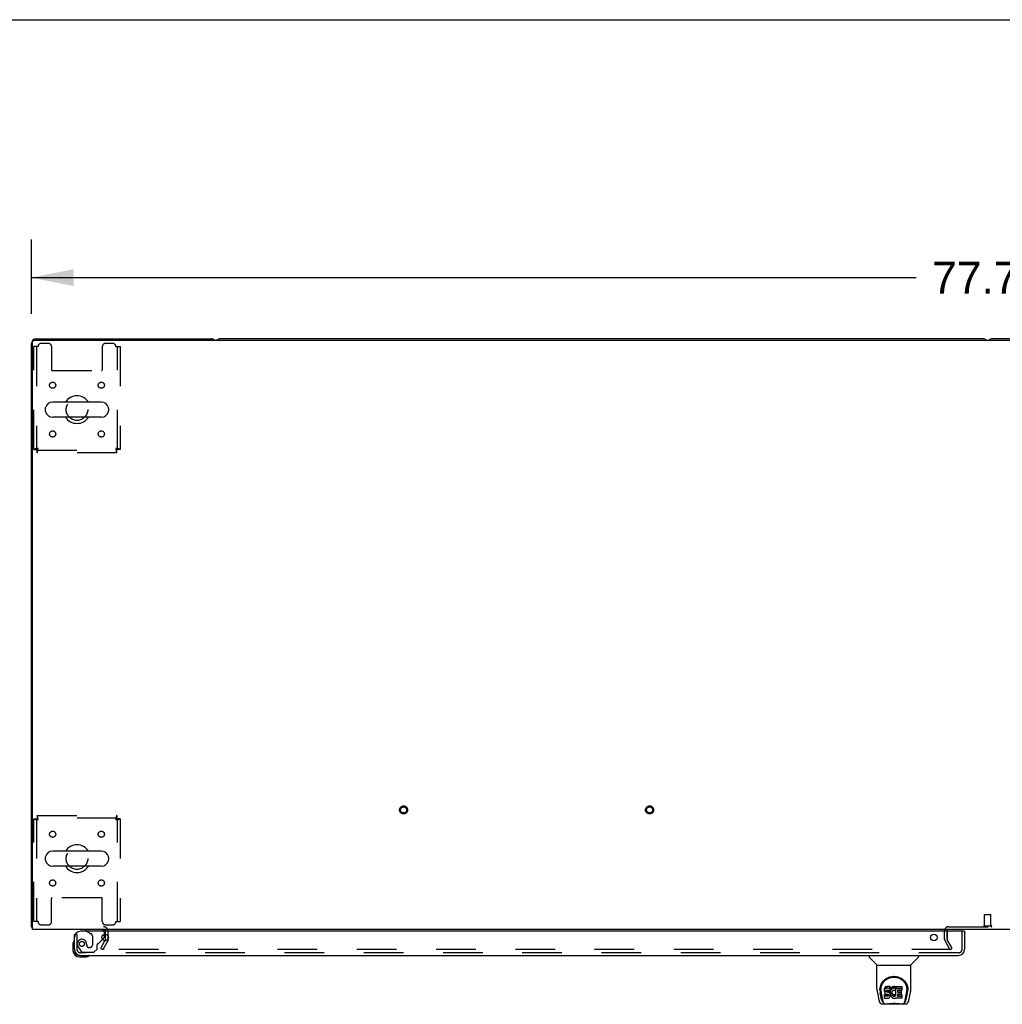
# Model space of a CAD drawing. Header units: inches. Extents: x 0 to 293, y 0 to 190.
# Tile 66 of 75: x 57 to 97, y 150 to 190. Entities that reach past the tile are written whole.
import ezdxf

# ---------------------------------------------------------------- set-up
doc = ezdxf.new("R2010")
doc.units = ezdxf.units.IN
doc.header["$LTSCALE"] = 16.12069
doc.header["$MEASUREMENT"] = 0
doc.linetypes.add('HIDDEN', pattern=[0.2, 0.1, -0.1])
doc.layers.get('0').update_dxf_attribs({"linetype": 'CONTINUOUS'})
for name, color, linetype in [('DEFAULT_2', 8, 'HIDDEN'), ('DIMENSIONS', 7, 'CONTINUOUS'), ('LEFTHAND_DOOR_ASSEMBLY', 7, 'CONTINUOUS')]:
    doc.layers.add(name, color=color, linetype=linetype)
doc.styles.get("Standard").update_dxf_attribs({"font": 'arial.ttf'})
doc.dimstyles.new('DIMSTYLE_1', dxfattribs={"dimtxt": 1.293103, "dimasz": 1.724138, "dimexe": 0.09, "dimexo": 0.07, "dimgap": 0.0375, "dimtad": 0, "dimtih": 1, "dimtoh": 1, "dimzin": 4, "dimdsep": 46, "dimtxsty": 'Standard', "dimblk": '_FILLED', "dimblk1": '_FILLED', "dimblk2": '_FILLED', "dimcen": 0.09, "dimadec": 3, "dimazin": 1, "dimtfac": 1, "dimtdec": 3, "dimtofl": 0, "dimtmove": 0, "dimatfit": 3, "dimldrblk": '_FILLED', "dimfxl": 0, "dimtolj": 1, "dimtzin": 4, "dimarcsym": 0})

# ---------------------------------------------------------------- blocks, each defined once
blk = doc.blocks.new('_FILLED')
at = {"color": 0, "linetype": 'ByBlock'}
blk.add_solid([(0, 0), (-1, 0.2), (-1, -0.2)], dxfattribs=at)
blk = doc.blocks.new('*D1')
at = {"layer": 'DIMENSIONS', "color": 2, "linetype": 'Continuous'}
for p, q in [((57.577, 177.7), (57.577, 180.722)), ((135.327, 177.7), (135.327, 180.722)), ((57.577, 179.17), (93.546, 179.17)), ((135.327, 179.17), (99.358, 179.17))]:
    blk.add_line(p, q, dxfattribs=at)
at = {"layer": 'DIMENSIONS', "color": 2, "linetype": 'Continuous', "xscale": 1.724137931, "yscale": 1.724137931, "zscale": 1.724137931, "rotation": 180}
blk.add_blockref('_FILLED', (57.577, 179.17), dxfattribs=at)
at = {"layer": 'DIMENSIONS', "color": 2, "linetype": 'Continuous', "xscale": 1.724137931, "yscale": 1.724137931, "zscale": 1.724137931}
blk.add_blockref('_FILLED', (135.327, 179.17), dxfattribs=at)
at = {"layer": 'DIMENSIONS', "color": 2, "linetype": 'Continuous', "insert": (96.452, 179.817), "char_height": 1.2931, "width": 4.51865, "attachment_point": 2, "line_spacing_factor": 0.9}
blk.add_mtext('77.75', dxfattribs=at)

msp = doc.modelspace()

# ---------------------------------------------------------------- linework, layer by layer
at = {"color": 7, "linetype": 'Continuous'}
for p, q in [((0, 189.655), (293.103, 189.655)), ((96.263, 176.682), (65.266, 176.682)), ((127.638, 176.682), (96.641, 176.682)), ((60.419, 174.113), (58.444, 174.113)), ((58.144, 173.851), (58.144, 173.763)), ((60.719, 173.851), (60.719, 173.763)), ((60.419, 173.501), (58.444, 173.501)), ((60.419, 155.863), (58.444, 155.863)), ((58.144, 155.601), (58.144, 155.513)), ((60.719, 155.601), (60.719, 155.513)), ((60.419, 155.251), (58.444, 155.251)), ((57.629, 152.786), (57.577, 152.786)), ((57.618, 152.754), (57.629, 152.763)), ((60.702, 152.308), (60.702, 152.398))]:
    msp.add_line(p, q, dxfattribs=at)
at = {"color": 3, "linetype": 'Continuous'}
for p, q in [((57.577, 152.786), (57.577, 176.493)), ((57.629, 152.682), (57.629, 176.57)), ((57.689, 176.63), (135.215, 176.63)), ((57.766, 176.682), (64.888, 176.682)), ((135.275, 152.682), (57.629, 152.682)), ((60.598, 152.278), (60.598, 152.484)), ((94.806, 152.603), (94.806, 152.63)), ((60.594, 152.261), (60.57, 152.22))]:
    msp.add_line(p, q, dxfattribs=at)
for points in [[(57.6, 152.766), (57.594, 152.769), (57.591, 152.771), (57.589, 152.772), (57.586, 152.774), (57.584, 152.775), (57.582, 152.777), (57.58, 152.778), (57.579, 152.78), (57.578, 152.782), (57.578, 152.783), (57.577, 152.785), (57.577, 152.786)], [(57.618, 152.754), (57.616, 152.756), (57.614, 152.758), (57.612, 152.76), (57.609, 152.761), (57.606, 152.763), (57.603, 152.765), (57.6, 152.766)]]:
    msp.add_lwpolyline(points, dxfattribs=at)
for centre, radius, start, end in [((57.766, 176.493), 0.189, 90, 180), ((57.689, 176.57), 0.06, 90, 180), ((64.888, 176.493), 0.189, 46.487, 90), ((57.766, 152.871), 0.189, 218.2806, 223.5127), ((60.513, 152.597), 0.085, 4.0489, 90), ((94.856, 152.632), 0.05, 129.974, 170.026), ((60.565, 152.278), 0.033, 330, 360)]:
    msp.add_arc(centre, radius, start, end, dxfattribs=at)
at = {"color": 7, "linetype": 'Continuous'}
for centre, radius, start, end in [((65.266, 176.493), 0.189, 90, 133.4203), ((96.263, 176.493), 0.189, 46.5797, 90), ((96.641, 176.493), 0.189, 90, 133.4203), ((58.444, 173.807), 0.306, 90, 164.3697), ((59.431, 173.807), 0.562, 32.9567, 147.0433), ((60.419, 173.807), 0.306, 15.6303, 90), ((58.287, 173.851), 0.144, 164.3697, 180), ((58.287, 173.763), 0.144, 180, 195.6303), ((58.444, 173.807), 0.306, 195.6303, 270), ((60.419, 173.807), 0.306, 270, 344.3697), ((60.575, 173.851), 0.144, 0, 15.6303), ((60.575, 173.763), 0.144, 344.3697, 360), ((59.431, 173.807), 0.562, 212.956, 327.044), ((59.431, 155.557), 0.562, 32.9567, 147.0433), ((58.444, 155.557), 0.306, 90, 164.3697), ((60.419, 155.557), 0.306, 15.6303, 90), ((58.287, 155.601), 0.144, 164.3697, 180), ((58.287, 155.513), 0.144, 180, 195.6303), ((58.444, 155.557), 0.306, 195.6303, 270), ((60.419, 155.557), 0.306, 270, 344.3697), ((60.575, 155.601), 0.144, 0, 15.6303), ((60.575, 155.513), 0.144, 344.3697, 360), ((59.431, 155.557), 0.562, 212.956, 327.044), ((94.856, 152.632), 0.05, 170.026, 180), ((94.856, 152.632), 0.05, 90, 129.974)]:
    msp.add_arc(centre, radius, start, end, dxfattribs=at)
at = {"layer": 'DEFAULT_2', "color": 8, "linetype": 'HIDDEN'}
for p, q in [((58.275, 176.495), (57.973, 176.495)), ((60.889, 176.495), (60.587, 176.495)), ((57.681, 172.191), (57.681, 176.37)), ((57.848, 176.37), (57.681, 176.37)), ((57.785, 176.37), (57.785, 172.191)), ((58.4, 176.37), (58.4, 175.425)), ((60.462, 176.37), (60.462, 175.425)), ((61.014, 176.37), (61.181, 176.37)), ((61.077, 172.191), (61.077, 176.37)), ((61.181, 176.37), (61.181, 172.191)), ((58.43, 175.395), (60.432, 175.395)), ((57.681, 172.191), (57.785, 172.191)), ((57.815, 172.057), (57.815, 172.161)), ((57.815, 172.161), (61.047, 172.161)), ((61.014, 172.224), (61.019, 172.21)), ((61.047, 172.057), (61.047, 172.161)), ((61.181, 172.191), (61.077, 172.191)), ((61.047, 172.057), (57.815, 172.057)), ((57.815, 157.307), (57.815, 157.203)), ((57.815, 157.307), (61.047, 157.307)), ((61.047, 157.307), (61.047, 157.203)), ((57.681, 152.995), (57.681, 157.173)), ((57.681, 157.173), (57.785, 157.173)), ((57.785, 157.173), (57.785, 152.995)), ((61.047, 157.203), (57.815, 157.203)), ((57.848, 157.14), (57.843, 157.154)), ((61.014, 157.14), (61.028, 157.145)), ((61.077, 152.995), (61.077, 157.173)), ((61.181, 157.173), (61.077, 157.173)), ((61.181, 157.173), (61.181, 152.995)), ((58.4, 152.995), (58.4, 153.94)), ((60.432, 153.97), (58.43, 153.97)), ((60.462, 152.995), (60.462, 153.94)), ((96.328, 152.829), (96.328, 153.276)), ((96.338, 153.286), (96.566, 153.286)), ((96.576, 152.829), (96.576, 153.276)), ((57.848, 152.995), (57.681, 152.995)), ((61.014, 152.995), (61.181, 152.995)), ((57.973, 152.87), (58.275, 152.87)), ((60.587, 152.87), (60.889, 152.87)), ((60.598, 152.484), (60.598, 152.597)), ((60.702, 152.398), (60.702, 152.597)), ((94.702, 152.278), (94.702, 152.632)), ((94.806, 152.278), (94.806, 152.603)), ((94.806, 152.597), (94.806, 152.278)), ((94.856, 152.786), (98.048, 152.786)), ((96.31, 152.829), (96.594, 152.829)), ((60.398, 151.922), (60.57, 152.22)), ((60.684, 152.209), (60.488, 151.87)), ((60.702, 152.278), (60.702, 152.308)), ((94.917, 151.87), (94.721, 152.209)), ((95.007, 151.922), (94.811, 152.261)), ((60.398, 151.922), (60.488, 151.87)), ((94.984, 151.87), (60.534, 151.87)), ((94.917, 151.87), (95.007, 151.922))]:
    msp.add_line(p, q, dxfattribs=at)
for points in [[(57.848, 172.224), (57.829, 172.222), (57.811, 172.219), (57.793, 172.217), (57.776, 172.215), (57.759, 172.212), (57.744, 172.21), (57.73, 172.208), (57.718, 172.205), (57.707, 172.203), (57.698, 172.2), (57.691, 172.198), (57.685, 172.196), (57.682, 172.193), (57.681, 172.191)], [(57.848, 172.224), (57.841, 172.222), (57.834, 172.219), (57.827, 172.217), (57.821, 172.215), (57.815, 172.212), (57.809, 172.21), (57.804, 172.208), (57.799, 172.205), (57.795, 172.203), (57.791, 172.2), (57.789, 172.198), (57.787, 172.196), (57.786, 172.193), (57.785, 172.191)], [(57.815, 172.057), (57.818, 172.058), (57.82, 172.061), (57.822, 172.066), (57.825, 172.074), (57.827, 172.083), (57.829, 172.093), (57.832, 172.106), (57.834, 172.12), (57.836, 172.135), (57.839, 172.152), (57.841, 172.169), (57.843, 172.187), (57.846, 172.205), (57.848, 172.224)], [(57.815, 172.161), (57.818, 172.161), (57.82, 172.163), (57.822, 172.165), (57.825, 172.167), (57.827, 172.171), (57.829, 172.175), (57.832, 172.179), (57.834, 172.185), (57.836, 172.191), (57.839, 172.197), (57.841, 172.203), (57.843, 172.21), (57.848, 172.224)], [(61.077, 172.191), (61.077, 172.193), (61.076, 172.196), (61.074, 172.198), (61.071, 172.2), (61.068, 172.203), (61.063, 172.205), (61.059, 172.208), (61.053, 172.21), (61.048, 172.212), (61.041, 172.215), (61.035, 172.217), (61.028, 172.219), (61.014, 172.224)], [(61.014, 172.224), (61.017, 172.205), (61.019, 172.187), (61.021, 172.169), (61.024, 172.152), (61.026, 172.135), (61.028, 172.12), (61.031, 172.106), (61.033, 172.093), (61.035, 172.083), (61.038, 172.074), (61.04, 172.066), (61.042, 172.061), (61.045, 172.058), (61.047, 172.057)], [(61.181, 172.191), (61.18, 172.193), (61.177, 172.196), (61.172, 172.198), (61.165, 172.2), (61.156, 172.203), (61.145, 172.205), (61.132, 172.208), (61.118, 172.21), (61.103, 172.212), (61.087, 172.215), (61.069, 172.217), (61.051, 172.219), (61.033, 172.222), (61.014, 172.224)], [(61.019, 172.21), (61.021, 172.203), (61.024, 172.197), (61.026, 172.191), (61.028, 172.185), (61.031, 172.179), (61.033, 172.175), (61.035, 172.171), (61.038, 172.167), (61.04, 172.165), (61.042, 172.163), (61.045, 172.161), (61.047, 172.161)], [(57.848, 157.14), (57.846, 157.159), (57.843, 157.177), (57.841, 157.195), (57.839, 157.212), (57.836, 157.229), (57.834, 157.244), (57.832, 157.258), (57.829, 157.271), (57.827, 157.281), (57.825, 157.291), (57.822, 157.298), (57.82, 157.303), (57.818, 157.306), (57.815, 157.307)], [(61.047, 157.307), (61.045, 157.306), (61.042, 157.303), (61.04, 157.298), (61.038, 157.291), (61.035, 157.281), (61.033, 157.271), (61.031, 157.258), (61.028, 157.244), (61.026, 157.229), (61.024, 157.212), (61.021, 157.195), (61.019, 157.177), (61.017, 157.159), (61.014, 157.14)], [(57.681, 157.173), (57.682, 157.171), (57.685, 157.168), (57.691, 157.166), (57.698, 157.164), (57.707, 157.161), (57.718, 157.159), (57.73, 157.157), (57.744, 157.154), (57.759, 157.152), (57.776, 157.149), (57.793, 157.147), (57.811, 157.145), (57.829, 157.142), (57.848, 157.14)], [(57.785, 157.173), (57.786, 157.171), (57.787, 157.168), (57.789, 157.166), (57.791, 157.164), (57.795, 157.161), (57.799, 157.159), (57.804, 157.157), (57.809, 157.154), (57.815, 157.152), (57.821, 157.149), (57.827, 157.147), (57.834, 157.145), (57.848, 157.14)], [(57.843, 157.154), (57.841, 157.161), (57.839, 157.167), (57.836, 157.174), (57.834, 157.179), (57.832, 157.185), (57.829, 157.189), (57.827, 157.193), (57.825, 157.197), (57.822, 157.2), (57.82, 157.201), (57.818, 157.203), (57.815, 157.203)], [(61.047, 157.203), (61.045, 157.203), (61.042, 157.201), (61.04, 157.2), (61.038, 157.197), (61.035, 157.193), (61.033, 157.189), (61.031, 157.185), (61.028, 157.179), (61.026, 157.174), (61.024, 157.167), (61.021, 157.161), (61.019, 157.154), (61.014, 157.14)], [(61.014, 157.14), (61.033, 157.142), (61.051, 157.145), (61.069, 157.147), (61.087, 157.149), (61.103, 157.152), (61.118, 157.154), (61.132, 157.157), (61.145, 157.159), (61.156, 157.161), (61.165, 157.164), (61.172, 157.166), (61.177, 157.168), (61.18, 157.171), (61.181, 157.173)], [(61.028, 157.145), (61.035, 157.147), (61.041, 157.149), (61.048, 157.152), (61.053, 157.154), (61.059, 157.157), (61.063, 157.159), (61.068, 157.161), (61.071, 157.164), (61.074, 157.166), (61.076, 157.168), (61.077, 157.171), (61.077, 157.173)], [(60.516, 151.895), (60.515, 151.893), (60.514, 151.891), (60.514, 151.889), (60.514, 151.887), (60.514, 151.887)], [(60.514, 151.887), (60.514, 151.885), (60.514, 151.883), (60.515, 151.881), (60.516, 151.879), (60.517, 151.878), (60.518, 151.876), (60.519, 151.875), (60.521, 151.873), (60.523, 151.872), (60.525, 151.871), (60.527, 151.871)], [(60.534, 151.87), (60.531, 151.87), (60.529, 151.87), (60.527, 151.871)]]:
    msp.add_lwpolyline(points, dxfattribs=at)
for centre, radius in [((58.442, 174.797), 0.125), ((60.421, 174.797), 0.125), ((59.431, 173.807), 0.438), ((58.442, 172.817), 0.125), ((60.421, 172.817), 0.125), ((72.709, 157.536), 0.164), ((82.709, 157.536), 0.164), ((72.709, 157.536), 0.124), ((82.709, 157.536), 0.124), ((58.442, 156.547), 0.125), ((60.421, 156.547), 0.125), ((59.431, 155.557), 0.438), ((58.442, 154.567), 0.125), ((60.421, 154.567), 0.125)]:
    msp.add_circle(centre, radius, dxfattribs=at)
for centre, radius, start, end in [((57.973, 176.37), 0.125, 90, 180), ((58.275, 176.37), 0.125, 0, 90), ((60.587, 176.37), 0.125, 90, 180), ((60.889, 176.37), 0.125, 0, 90), ((58.43, 175.425), 0.03, 180, 270), ((60.432, 175.425), 0.03, 270, 360), ((58.43, 153.94), 0.03, 90, 180), ((60.432, 153.94), 0.03, 0, 90), ((96.338, 153.276), 0.01, 90, 180), ((96.566, 153.276), 0.01, 0, 90), ((57.973, 152.995), 0.125, 180, 270), ((58.275, 152.995), 0.125, 270, 360), ((60.587, 152.995), 0.125, 180, 270), ((60.889, 152.995), 0.125, 270, 360), ((60.513, 152.597), 0.189, 0, 90), ((60.513, 152.597), 0.085, 0, 4.0489), ((94.856, 152.632), 0.154, 90, 180), ((96.31, 152.808), 0.0215, 90, 270), ((96.594, 152.808), 0.0215, 270, 90), ((60.565, 152.278), 0.137, 330, 360), ((94.839, 152.278), 0.137, 180, 210), ((94.839, 152.278), 0.033, 180, 210)]:
    msp.add_arc(centre, radius, start, end, dxfattribs=at)
at = {"layer": 'LEFTHAND_DOOR_ASSEMBLY', "color": 3, "linetype": 'Continuous'}
for p, q in [((59.327, 151.871), (59.327, 152.478)), ((95.495, 152.603), (59.577, 152.603)), ((95.515, 152.603), (95.515, 151.871)), ((59.574, 151.624), (95.268, 151.624))]:
    msp.add_line(p, q, dxfattribs=at)
at = {"layer": 'LEFTHAND_DOOR_ASSEMBLY', "color": 8, "linetype": 'HIDDEN'}
for p, q in [((59.431, 152.478), (59.327, 152.478)), ((59.431, 152.478), (59.431, 151.871)), ((60.399, 152.682), (59.769, 152.682)), ((59.838, 152.603), (60.007, 152.505)), ((60.556, 152.484), (60.556, 152.525)), ((95.411, 151.871), (95.411, 152.603)), ((60.057, 152.419), (60.057, 152.039)), ((60.308, 152.113), (60.47, 152.275)), ((59.506, 151.927), (59.607, 151.783)), ((95.268, 151.728), (59.574, 151.728)), ((59.672, 151.749), (60.123, 151.749)), ((59.828, 152.039), (59.828, 152.028)), ((59.959, 151.941), (59.926, 151.941)), ((60.123, 151.749), (60.249, 151.875)), ((60.249, 151.875), (60.249, 152.054))]:
    msp.add_line(p, q, dxfattribs=at)
at = {"layer": 'LEFTHAND_DOOR_ASSEMBLY', "color": 7, "linetype": 'Continuous'}
for p, q in [((59.769, 152.682), (59.769, 152.643)), ((59.769, 152.643), (59.838, 152.603)), ((60.556, 152.402), (60.556, 152.484)), ((95.495, 152.603), (95.515, 152.603)), ((59.267, 152.083), (59.267, 151.827)), ((60.47, 152.275), (60.527, 152.332)), ((59.327, 151.871), (59.327, 151.827)), ((59.53, 151.564), (59.787, 151.564)), ((59.824, 151.567), (59.787, 151.564)), ((91.636, 151.624), (91.636, 151.562)), ((91.945, 151.236), (91.647, 151.534)), ((93.334, 151.236), (93.632, 151.534)), ((93.644, 151.624), (93.644, 151.562)), ((91.951, 151.23), (93.329, 151.23)), ((91.951, 150.258), (91.951, 151.23)), ((93.329, 150.259), (93.329, 151.23)), ((91.966, 150.115), (92.031, 149.81)), ((92.069, 150.204), (92.069, 150.203)), ((92.076, 150.29), (92.075, 150.226)), ((92.138, 149.838), (92.085, 150.108)), ((92.113, 150.217), (92.113, 150.193)), ((92.122, 150.095), (92.179, 149.803)), ((92.255, 150.262), (92.254, 150.238)), ((92.254, 150.171), (92.254, 150.238)), ((92.255, 150.195), (92.254, 150.171)), ((92.254, 150.171), (92.254, 150.148)), ((92.254, 150.148), (92.258, 150.124)), ((92.26, 150.285), (92.255, 150.262)), ((92.255, 150.195), (92.255, 150.262)), ((92.26, 150.219), (92.255, 150.195)), ((92.258, 150.124), (92.267, 150.102)), ((92.27, 150.308), (92.26, 150.285)), ((92.26, 150.219), (92.26, 150.285)), ((92.27, 150.241), (92.26, 150.219)), ((92.267, 150.102), (92.279, 150.082)), ((92.283, 150.327), (92.27, 150.308)), ((92.27, 150.241), (92.27, 150.308)), ((92.283, 150.261), (92.27, 150.241)), ((92.279, 150.082), (92.296, 150.064)), ((92.292, 150.335), (92.283, 150.327)), ((92.283, 150.261), (92.283, 150.327)), ((92.292, 150.269), (92.283, 150.261)), ((92.302, 150.342), (92.292, 150.335)), ((92.292, 150.269), (92.292, 150.335)), ((92.302, 150.275), (92.292, 150.269)), ((92.323, 150.352), (92.302, 150.342)), ((92.302, 150.275), (92.302, 150.342)), ((92.323, 150.285), (92.302, 150.275)), ((92.347, 150.359), (92.323, 150.352)), ((92.323, 150.285), (92.323, 150.352)), ((92.347, 150.292), (92.323, 150.285)), ((92.325, 150.175), (92.327, 150.19)), ((92.325, 150.152), (92.325, 150.175)), ((92.325, 150.16), (92.325, 150.175)), ((92.325, 150.152), (92.325, 150.16)), ((92.328, 150.145), (92.325, 150.152)), ((92.327, 150.19), (92.33, 150.196)), ((92.328, 150.145), (92.328, 150.19)), ((92.332, 150.139), (92.328, 150.145)), ((92.33, 150.196), (92.336, 150.201)), ((92.332, 150.139), (92.332, 150.198)), ((92.338, 150.135), (92.332, 150.139)), ((92.336, 150.201), (92.351, 150.206)), ((92.338, 150.201), (92.338, 150.202)), ((92.353, 150.197), (92.338, 150.201)), ((92.338, 150.135), (92.338, 150.201)), ((92.353, 150.131), (92.338, 150.135)), ((92.486, 150.359), (92.347, 150.359)), ((92.347, 150.292), (92.347, 150.359)), ((92.486, 150.292), (92.347, 150.292)), ((92.351, 150.206), (92.365, 150.207)), ((92.377, 150.198), (92.353, 150.197)), ((92.353, 150.131), (92.353, 150.197)), ((92.377, 150.131), (92.353, 150.131)), ((92.365, 150.207), (92.478, 150.207)), ((92.401, 150.197), (92.377, 150.198)), ((92.377, 150.131), (92.377, 150.198)), ((92.401, 150.13), (92.377, 150.131)), ((92.424, 150.192), (92.401, 150.197)), ((92.401, 150.13), (92.401, 150.197)), ((92.424, 150.125), (92.401, 150.13)), ((92.435, 150.187), (92.424, 150.192)), ((92.424, 150.125), (92.424, 150.192)), ((92.435, 150.12), (92.424, 150.125)), ((92.445, 150.18), (92.435, 150.187)), ((92.435, 150.12), (92.435, 150.187)), ((92.445, 150.113), (92.435, 150.12)), ((92.462, 150.163), (92.445, 150.18)), ((92.445, 150.113), (92.445, 150.18)), ((92.462, 150.097), (92.445, 150.113)), ((92.475, 150.143), (92.462, 150.163)), ((92.462, 150.097), (92.462, 150.163)), ((92.475, 150.076), (92.462, 150.097)), ((92.485, 150.121), (92.475, 150.143)), ((92.475, 150.076), (92.475, 150.143)), ((92.485, 150.054), (92.475, 150.076)), ((92.478, 150.207), (92.484, 150.207)), ((92.484, 150.207), (92.486, 150.213)), ((92.486, 150.117), (92.485, 150.121)), ((92.485, 150.054), (92.485, 150.121)), ((92.488, 150.316), (92.486, 150.359)), ((92.486, 150.292), (92.486, 150.359)), ((92.488, 150.249), (92.486, 150.292)), ((92.486, 150.213), (92.487, 150.226)), ((92.49, 150.195), (92.486, 150.151)), ((92.486, 150.084), (92.486, 150.151)), ((92.49, 150.128), (92.486, 150.084)), ((92.486, 150.084), (92.487, 150.062)), ((92.487, 150.226), (92.488, 150.249)), ((92.488, 150.249), (92.488, 150.316)), ((92.494, 150.217), (92.49, 150.195)), ((92.49, 150.128), (92.49, 150.195)), ((92.494, 150.15), (92.49, 150.128)), ((92.501, 150.238), (92.494, 150.217)), ((92.494, 150.15), (92.494, 150.217)), ((92.501, 150.172), (92.494, 150.15)), ((92.509, 150.259), (92.501, 150.238)), ((92.501, 150.172), (92.501, 150.238)), ((92.509, 150.192), (92.501, 150.172)), ((92.52, 150.279), (92.509, 150.259)), ((92.509, 150.192), (92.509, 150.259)), ((92.52, 150.212), (92.509, 150.192)), ((92.533, 150.297), (92.52, 150.279)), ((92.52, 150.212), (92.52, 150.279)), ((92.533, 150.23), (92.52, 150.212)), ((92.547, 150.313), (92.533, 150.297)), ((92.533, 150.23), (92.533, 150.297)), ((92.547, 150.247), (92.533, 150.23)), ((92.564, 150.329), (92.547, 150.313)), ((92.547, 150.247), (92.547, 150.313)), ((92.564, 150.262), (92.547, 150.247)), ((92.556, 150.1), (92.555, 150.073)), ((92.555, 150.073), (92.556, 150.059)), ((92.559, 150.126), (92.556, 150.1)), ((92.556, 150.059), (92.556, 150.1)), ((92.558, 150.119), (92.56, 150.113)), ((92.563, 150.139), (92.559, 150.126)), ((92.56, 150.113), (92.57, 150.089)), ((92.56, 150.047), (92.56, 150.113)), ((92.569, 150.151), (92.563, 150.139)), ((92.582, 150.342), (92.564, 150.329)), ((92.564, 150.262), (92.564, 150.329)), ((92.582, 150.275), (92.564, 150.262)), ((92.583, 150.174), (92.569, 150.151)), ((92.57, 150.089), (92.583, 150.065)), ((92.57, 150.022), (92.57, 150.089)), ((92.602, 150.351), (92.582, 150.342)), ((92.582, 150.275), (92.582, 150.342)), ((92.602, 150.284), (92.582, 150.275)), ((92.591, 150.184), (92.583, 150.174)), ((92.602, 150.192), (92.591, 150.184)), ((92.624, 150.355), (92.602, 150.351)), ((92.602, 150.284), (92.602, 150.351)), ((92.624, 150.289), (92.602, 150.284)), ((92.627, 150.202), (92.602, 150.192)), ((92.646, 150.358), (92.624, 150.355)), ((92.624, 150.289), (92.624, 150.355)), ((92.646, 150.291), (92.624, 150.289)), ((92.64, 150.206), (92.627, 150.202)), ((92.653, 150.205), (92.64, 150.206)), ((92.646, 150.358), (92.669, 150.357)), ((92.646, 150.291), (92.646, 150.358)), ((92.669, 150.29), (92.646, 150.291)), ((92.666, 150.202), (92.653, 150.205)), ((92.678, 150.197), (92.666, 150.202)), ((92.68, 150.356), (92.669, 150.357)), ((92.669, 150.29), (92.669, 150.357)), ((92.68, 150.289), (92.669, 150.29)), ((92.691, 150.352), (92.68, 150.356)), ((92.68, 150.289), (92.68, 150.356)), ((92.691, 150.285), (92.68, 150.289)), ((92.711, 150.268), (92.684, 150.2)), ((92.709, 150.34), (92.691, 150.352)), ((92.691, 150.285), (92.691, 150.352)), ((92.709, 150.273), (92.691, 150.285)), ((92.709, 150.34), (92.709, 150.273)), ((92.711, 150.337), (92.711, 150.273)), ((92.719, 150.357), (92.956, 150.357)), ((92.719, 149.965), (92.719, 150.357)), ((92.719, 150.29), (92.956, 150.29)), ((92.79, 150.202), (92.79, 150.135)), ((92.956, 150.207), (92.794, 150.207)), ((92.794, 150.197), (92.925, 150.197)), ((92.794, 150.13), (92.925, 150.13)), ((92.93, 150.193), (92.93, 150.053)), ((92.961, 150.353), (92.961, 150.211)), ((93.1, 149.803), (93.157, 150.092)), ((93.141, 149.838), (93.194, 150.108)), ((93.157, 150.093), (93.158, 150.096)), ((93.203, 150.29), (93.205, 150.226)), ((93.211, 150.203), (93.211, 150.204)), ((93.248, 149.81), (93.314, 150.115)), ((92.19, 149.734), (92.197, 149.734)), ((92.195, 149.739), (92.199, 149.729)), ((92.199, 149.728), (92.199, 149.729)), ((92.256, 149.886), (92.256, 150.027)), ((92.32, 150.032), (92.261, 150.032)), ((92.261, 149.965), (92.261, 150.032)), ((92.32, 149.966), (92.261, 149.965)), ((92.261, 149.881), (92.405, 149.881)), ((92.296, 150.064), (92.316, 150.051)), ((92.316, 150.051), (92.327, 150.047)), ((92.381, 150.033), (92.32, 150.032)), ((92.32, 149.966), (92.32, 150.032)), ((92.381, 149.966), (92.32, 149.966)), ((92.327, 150.047), (92.338, 150.045)), ((92.338, 150.045), (92.386, 150.045)), ((92.396, 150.034), (92.381, 150.033)), ((92.381, 149.966), (92.381, 150.033)), ((92.396, 149.967), (92.381, 149.966)), ((92.386, 150.045), (92.394, 150.044)), ((92.394, 150.044), (92.4, 150.041)), ((92.402, 150.037), (92.396, 150.034)), ((92.396, 149.967), (92.396, 150.034)), ((92.402, 149.97), (92.396, 149.967)), ((92.4, 150.041), (92.406, 150.037)), ((92.404, 150.039), (92.402, 150.037)), ((92.402, 149.97), (92.402, 150.037)), ((92.408, 149.976), (92.402, 149.97)), ((92.405, 149.881), (92.417, 149.882)), ((92.406, 150.037), (92.411, 150.031)), ((92.408, 149.976), (92.408, 150.035)), ((92.417, 149.988), (92.408, 149.976)), ((92.411, 150.031), (92.418, 150.017)), ((92.417, 149.988), (92.417, 150.019)), ((92.42, 149.995), (92.417, 149.988)), ((92.417, 149.882), (92.428, 149.886)), ((92.418, 150.017), (92.42, 150.002)), ((92.42, 149.995), (92.42, 150.007)), ((92.42, 150.002), (92.42, 149.995)), ((92.428, 149.886), (92.448, 149.9)), ((92.448, 149.9), (92.465, 149.917)), ((92.465, 149.917), (92.472, 149.927)), ((92.472, 149.927), (92.477, 149.938)), ((92.477, 149.938), (92.486, 149.96)), ((92.491, 150.031), (92.485, 150.054)), ((92.486, 149.96), (92.492, 149.983)), ((92.487, 150.062), (92.49, 150.04)), ((92.49, 150.04), (92.494, 150.018)), ((92.493, 150.007), (92.491, 150.031)), ((92.492, 149.983), (92.493, 150.007)), ((92.493, 150.007), (92.493, 150.022)), ((92.494, 150.018), (92.501, 149.997)), ((92.501, 149.997), (92.523, 149.957)), ((92.523, 149.957), (92.535, 149.939)), ((92.535, 149.939), (92.55, 149.922)), ((92.55, 149.922), (92.566, 149.907)), ((92.556, 150.059), (92.56, 150.047)), ((92.56, 150.047), (92.57, 150.022)), ((92.566, 149.907), (92.584, 149.894)), ((92.57, 150.022), (92.583, 149.999)), ((92.583, 150.065), (92.592, 150.055)), ((92.583, 149.999), (92.583, 150.065)), ((92.583, 149.999), (92.592, 149.989)), ((92.584, 149.894), (92.594, 149.888)), ((92.592, 150.055), (92.602, 150.047)), ((92.592, 149.989), (92.592, 150.055)), ((92.592, 149.989), (92.602, 149.98)), ((92.594, 149.888), (92.604, 149.885)), ((92.602, 150.047), (92.613, 150.039)), ((92.602, 149.98), (92.602, 150.047)), ((92.602, 149.98), (92.613, 149.972)), ((92.604, 149.885), (92.626, 149.879)), ((92.613, 150.039), (92.625, 150.034)), ((92.613, 149.972), (92.613, 150.039)), ((92.613, 149.972), (92.625, 149.968)), ((92.625, 150.034), (92.639, 150.032)), ((92.625, 149.968), (92.625, 150.034)), ((92.625, 149.968), (92.639, 149.965)), ((92.626, 149.879), (92.648, 149.877)), ((92.639, 150.032), (92.652, 150.031)), ((92.639, 149.965), (92.639, 150.032)), ((92.639, 149.965), (92.652, 149.965)), ((92.648, 149.877), (92.67, 149.88)), ((92.652, 150.031), (92.665, 150.033)), ((92.652, 149.965), (92.652, 150.031)), ((92.652, 149.965), (92.665, 149.967)), ((92.665, 150.033), (92.678, 150.038)), ((92.665, 149.967), (92.665, 150.033)), ((92.665, 149.967), (92.678, 149.971)), ((92.67, 149.88), (92.692, 149.886)), ((92.678, 150.038), (92.69, 150.043)), ((92.678, 149.971), (92.678, 150.038)), ((92.678, 149.971), (92.69, 149.976)), ((92.69, 150.043), (92.701, 150.05)), ((92.69, 149.976), (92.69, 150.043)), ((92.69, 149.976), (92.701, 149.984)), ((92.692, 149.886), (92.711, 149.898)), ((92.701, 150.05), (92.701, 149.984)), ((92.708, 150.049), (92.719, 150.032)), ((92.708, 149.983), (92.719, 149.965)), ((92.721, 149.898), (92.711, 149.898)), ((92.711, 149.898), (92.711, 149.898)), ((92.721, 149.885), (92.721, 149.898)), ((92.957, 149.881), (92.726, 149.881)), ((92.791, 150.044), (92.791, 149.966)), ((92.925, 150.048), (92.795, 150.048)), ((92.795, 150.029), (92.957, 150.029)), ((92.795, 149.962), (92.957, 149.962)), ((92.961, 150.024), (92.961, 149.885)), ((93.08, 149.728), (93.081, 149.729)), ((93.081, 149.729), (93.084, 149.739)), ((93.083, 149.734), (93.09, 149.734)), ((92.155, 149.656), (92.382, 149.656)), ((92.241, 149.656), (92.24, 149.656)), ((92.401, 149.636), (92.381, 149.656)), ((92.878, 149.636), (92.401, 149.636)), ((92.878, 149.636), (92.898, 149.656)), ((92.898, 149.656), (93.124, 149.656)), ((93.039, 149.656), (93.038, 149.656))]:
    msp.add_line(p, q, dxfattribs=at)
for points in [[(92.069, 150.216), (92.071, 150.258), (92.078, 150.307), (92.089, 150.354), (92.103, 150.399), (92.12, 150.44), (92.14, 150.48), (92.163, 150.517), (92.187, 150.552), (92.215, 150.585), (92.244, 150.615), (92.276, 150.643), (92.309, 150.669), (92.345, 150.692), (92.383, 150.713), (92.422, 150.731), (92.464, 150.746), (92.506, 150.758), (92.55, 150.767), (92.595, 150.772), (92.64, 150.774), (92.685, 150.772), (92.73, 150.767), (92.774, 150.758), (92.816, 150.746), (92.858, 150.731), (92.897, 150.713), (92.935, 150.692), (92.971, 150.669), (93.004, 150.643), (93.036, 150.615), (93.065, 150.584), (93.092, 150.551), (93.117, 150.516), (93.14, 150.479), (93.159, 150.44), (93.176, 150.398), (93.19, 150.354), (93.201, 150.307), (93.208, 150.257), (93.21, 150.216)], [(92.113, 150.217), (92.113, 150.237), (92.115, 150.261), (92.117, 150.285), (92.121, 150.309), (92.126, 150.332), (92.131, 150.355), (92.138, 150.378), (92.146, 150.4), (92.154, 150.422), (92.164, 150.443), (92.174, 150.463), (92.185, 150.483), (92.197, 150.502), (92.209, 150.52), (92.221, 150.537), (92.235, 150.554), (92.248, 150.569), (92.262, 150.584), (92.277, 150.599), (92.291, 150.612), (92.306, 150.625), (92.322, 150.637), (92.337, 150.648), (92.353, 150.658), (92.368, 150.668), (92.384, 150.677), (92.4, 150.686), (92.416, 150.694), (92.432, 150.701), (92.448, 150.707), (92.464, 150.713), (92.48, 150.719), (92.496, 150.723), (92.511, 150.728), (92.527, 150.731), (92.543, 150.735), (92.559, 150.737), (92.575, 150.74), (92.591, 150.741), (92.607, 150.743), (92.623, 150.743), (92.639, 150.744), (92.655, 150.743), (92.671, 150.743), (92.687, 150.741), (92.703, 150.74), (92.719, 150.738), (92.735, 150.735), (92.751, 150.732), (92.767, 150.728), (92.783, 150.724), (92.798, 150.719), (92.814, 150.714), (92.831, 150.708), (92.847, 150.701), (92.863, 150.694), (92.879, 150.686), (92.894, 150.678), (92.91, 150.669), (92.926, 150.659), (92.941, 150.649), (92.957, 150.637), (92.972, 150.625), (92.987, 150.613), (93.002, 150.599), (93.016, 150.585), (93.031, 150.57), (93.044, 150.554), (93.058, 150.537), (93.07, 150.52), (93.083, 150.502), (93.094, 150.483), (93.105, 150.463), (93.115, 150.443), (93.125, 150.422), (93.133, 150.401), (93.141, 150.379), (93.148, 150.356), (93.154, 150.333), (93.158, 150.309), (93.162, 150.285), (93.165, 150.261), (93.166, 150.237), (93.167, 150.217)], [(91.951, 150.258), (91.951, 150.226), (91.955, 150.186), (91.96, 150.146), (91.966, 150.115)], [(92.069, 150.204), (92.069, 150.209), (92.069, 150.216)], [(92.113, 150.193), (92.113, 150.177), (92.115, 150.149), (92.118, 150.121), (92.122, 150.095)], [(93.158, 150.096), (93.158, 150.099), (93.159, 150.102), (93.159, 150.105), (93.16, 150.108), (93.16, 150.112), (93.161, 150.115), (93.161, 150.118), (93.162, 150.122), (93.162, 150.125), (93.163, 150.129), (93.163, 150.133), (93.164, 150.137), (93.164, 150.141), (93.164, 150.145), (93.165, 150.149), (93.165, 150.153), (93.165, 150.158), (93.166, 150.162), (93.166, 150.167), (93.166, 150.171), (93.166, 150.176), (93.166, 150.181), (93.167, 150.186), (93.167, 150.191), (93.167, 150.217)], [(93.21, 150.216), (93.21, 150.209), (93.211, 150.204)], [(93.314, 150.115), (93.319, 150.146), (93.325, 150.185), (93.328, 150.225), (93.329, 150.259)], [(92.031, 149.81), (92.034, 149.797), (92.039, 149.779), (92.044, 149.762), (92.049, 149.747), (92.054, 149.733), (92.06, 149.721), (92.067, 149.709), (92.074, 149.699), (92.082, 149.689), (92.091, 149.68), (92.102, 149.672), (92.113, 149.666), (92.125, 149.661), (92.138, 149.657), (92.152, 149.656), (92.155, 149.656)], [(92.179, 149.803), (92.182, 149.791), (92.185, 149.777), (92.188, 149.764), (92.191, 149.751), (92.195, 149.739)], [(92.199, 149.728), (92.204, 149.716), (92.21, 149.703), (92.217, 149.692), (92.224, 149.683), (92.231, 149.675), (92.239, 149.668), (92.248, 149.662), (92.258, 149.658), (92.268, 149.656), (92.275, 149.656)], [(92.261, 150.032), (92.26, 150.032), (92.26, 150.032), (92.259, 150.032), (92.259, 150.031), (92.258, 150.031), (92.258, 150.031), (92.258, 150.031), (92.257, 150.03), (92.257, 150.03), (92.257, 150.03), (92.256, 150.029), (92.256, 150.029), (92.256, 150.028), (92.256, 150.027)], [(92.261, 149.965), (92.26, 149.965), (92.26, 149.965), (92.259, 149.965), (92.259, 149.965), (92.258, 149.964), (92.258, 149.964), (92.258, 149.964), (92.257, 149.964), (92.257, 149.963), (92.257, 149.963), (92.256, 149.962), (92.256, 149.962), (92.256, 149.961), (92.256, 149.961)], [(92.356, 149.656), (92.377, 149.656), (92.399, 149.658), (92.422, 149.66), (92.447, 149.662), (92.473, 149.665), (92.499, 149.668), (92.527, 149.671), (92.555, 149.673), (92.584, 149.675), (92.613, 149.676), (92.642, 149.676), (92.671, 149.676), (92.7, 149.675), (92.729, 149.673), (92.757, 149.671), (92.784, 149.668), (92.81, 149.665), (92.835, 149.662), (92.859, 149.66), (92.882, 149.658), (92.903, 149.656), (92.923, 149.656)], [(92.489, 149.666), (92.519, 149.669), (92.548, 149.671), (92.578, 149.673), (92.609, 149.674), (92.639, 149.675), (92.67, 149.674), (92.7, 149.673), (92.73, 149.671), (92.76, 149.669), (92.789, 149.666), (92.847, 149.66)], [(93.004, 149.656), (93.012, 149.656), (93.022, 149.658), (93.031, 149.662), (93.04, 149.668), (93.048, 149.675), (93.056, 149.683), (93.062, 149.692), (93.069, 149.703), (93.075, 149.716), (93.08, 149.728)], [(93.084, 149.739), (93.088, 149.751), (93.091, 149.764), (93.095, 149.777), (93.098, 149.791), (93.1, 149.803)], [(93.124, 149.656), (93.127, 149.656), (93.14, 149.657), (93.153, 149.66), (93.166, 149.665), (93.177, 149.672), (93.188, 149.68), (93.197, 149.689), (93.205, 149.698), (93.212, 149.709), (93.219, 149.72), (93.225, 149.733), (93.23, 149.747), (93.236, 149.762), (93.241, 149.778), (93.246, 149.797), (93.248, 149.81)], [(92.356, 149.656), (92.378, 149.656), (92.405, 149.658), (92.432, 149.66), (92.489, 149.666)], [(92.847, 149.66), (92.874, 149.658), (92.901, 149.656), (92.923, 149.656)]]:
    msp.add_lwpolyline(points, dxfattribs=at)
at = {"layer": 'LEFTHAND_DOOR_ASSEMBLY', "color": 3, "linetype": 'Continuous'}
for centre in [(60.577, 152.353), (94.265, 152.353)]:
    msp.add_circle(centre, 0.133, dxfattribs=at)
at = {"layer": 'LEFTHAND_DOOR_ASSEMBLY', "color": 8, "linetype": 'HIDDEN'}
msp.add_circle((59.631, 152.091), 0.101, dxfattribs=at)
at = {"layer": 'LEFTHAND_DOOR_ASSEMBLY', "color": 3, "linetype": 'Continuous'}
for centre, radius, start, end in [((59.577, 152.353), 0.25, 90, 180), ((59.574, 151.871), 0.246, 180, 270), ((95.268, 151.871), 0.246, 270, 360)]:
    msp.add_arc(centre, radius, start, end, dxfattribs=at)
at = {"layer": 'LEFTHAND_DOOR_ASSEMBLY', "color": 8, "linetype": 'HIDDEN'}
for centre, radius, start, end in [((59.957, 152.419), 0.1, 0, 59.908), ((60.399, 152.525), 0.157, 0, 29.8303), ((59.631, 152.091), 0.187, 17.8482, 196.8439), ((59.435, 152.028), 0.393, 1.6599, 17.9298), ((60.288, 152.054), 0.039, 111.6096, 180), ((60.237, 152.183), 0.1, 291.6096, 315), ((59.574, 151.871), 0.142, 180, 270), ((59.821, 152.149), 0.386, 196.8439, 215.1), ((59.672, 151.828), 0.079, 215.1, 270), ((59.926, 152.039), 0.098, 180, 270), ((59.959, 152.039), 0.098, 270, 360), ((95.268, 151.871), 0.142, 270, 360)]:
    msp.add_arc(centre, radius, start, end, dxfattribs=at)
at = {"layer": 'LEFTHAND_DOOR_ASSEMBLY', "color": 7, "linetype": 'Continuous'}
for centre, radius, start, end in [((60.399, 152.525), 0.157, 29.8303, 90), ((59.517, 152.083), 0.25, 149.1101, 180), ((59.315, 152.204), 0.015, 96.3796, 149.1101), ((59.312, 152.204), 0.015, 0, 83.6204), ((60.456, 152.402), 0.1, 315, 360), ((59.53, 151.827), 0.263, 180, 270), ((59.53, 151.827), 0.203, 180, 270), ((59.787, 151.814), 0.25, 270, 300.8899), ((59.907, 151.609), 0.015, 6.3796, 90), ((59.907, 151.612), 0.015, 300.8899, 353.6204), ((91.675, 151.562), 0.0394, 180, 225), ((93.604, 151.562), 0.0394, 315, 360), ((91.959, 151.25), 0.0197, 225, 262.5), ((93.32, 151.25), 0.0197, 277.5, 315)]:
    msp.add_arc(centre, radius, start, end, dxfattribs=at)
for centre, major_axis, ratio, start_param, end_param in [((92.64, 150.217), (0, 0.565), 0.999848, 1.137008, 1.76365), ((92.68, 150.202), (0.00448, 0), 1, -1.986921, -0.366491), ((92.706, 150.337), (0.00448, 0), 1, 0.003891, 0.905353), ((92.706, 150.27), (0.00448, 0), 1, 0.003842, 0.905353), ((92.794, 150.202), (0.00448, 0), 1, 1.570796, 3.141593), ((92.794, 150.202), (0, 0.00448), 1, 1.96475, 3.141593), ((92.794, 150.135), (0.00448, 0), 1, -3.141593, -1.570796), ((92.925, 150.193), (0.00448, 0), 1, 0, 1.570796), ((92.925, 150.126), (0.00448, 0), 1, 0, 1.570796), ((92.956, 150.353), (0.00448, 0), 1, 0, 1.570796), ((92.956, 150.286), (0.00448, 0), 1, 0, 1.570796), ((92.956, 150.211), (0.00448, 0), 1, -1.570796, 0), ((92.64, 150.217), (0, 0.565), 0.999848, 4.519536, 5.145564), ((92.196, 150.089), (0.007, 0.354), 0.213027, -3.923008, -3.13761), ((92.261, 149.886), (0, 0.00483), 1, 1.570796, 3.141593), ((92.704, 150.047), (0, 0.00448), 1, 0, 0.651783), ((92.704, 149.98), (0, 0.00448), 1, 0, 0.651783), ((92.704, 150.047), (0.00448, 0), 1, 0.594971, 1.570796), ((92.704, 149.98), (0.00448, 0), 1, 0.594971, 1.570796), ((92.726, 149.885), (0.00448, 0), 1, -3.141593, -1.570796), ((92.795, 150.044), (0.00448, 0), 1, 1.570796, 3.141593), ((92.795, 150.033), (0.00448, 0), 1, -3.141593, -1.570796), ((92.795, 149.966), (0.00448, 0), 1, -3.141593, -1.570796), ((92.925, 150.053), (0.00448, 0), 1, -1.570796, 0), ((92.957, 150.024), (0.00448, 0), 1, 0, 1.570796), ((92.957, 149.957), (0.00448, 0), 1, 0, 1.570796), ((92.957, 149.885), (0.00448, 0), 1, -1.570796, 0), ((93.083, 150.089), (-0.007, 0.354), 0.213027, -3.145575, -2.360177)]:
    msp.add_ellipse(centre, major_axis=major_axis, ratio=ratio, start_param=start_param, end_param=end_param, dxfattribs=at)

# ---------------------------------------------------------------- dimensions: what is measured, and where the dimension line sits
at = {"layer": 'DIMENSIONS', "color": 2, "linetype": 'Continuous'}
dim = msp.add_linear_dim(base=(57.577, 179.17), p1=(135.327, 180.792), p2=(57.577, 180.792), angle=180, dimstyle='DIMSTYLE_1', dxfattribs=at)
dim.commit()
dim.dimension.update_dxf_attribs({"geometry": '*D1', "text_midpoint": (96.457, 179.154), "dimtype": 160})

doc.saveas('drawing.dxf')
